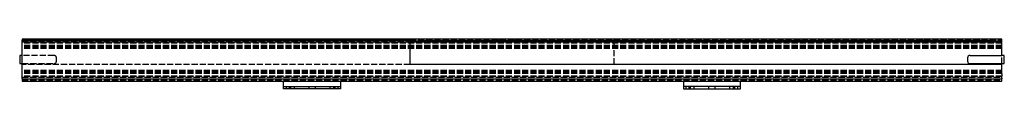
# Model space of a CAD drawing. Header units: millimetres. Extents: x -1203 to 3, y -61 to 0.
import ezdxf

# ---------------------------------------------------------------- set-up
doc = ezdxf.new("R2010")
doc.units = ezdxf.units.MM
doc.header["$LTSCALE"] = 50
doc.linetypes.add('ALLCAD_Strich', pattern=[0.2, 0.15, -0.05])
doc.layers.add('BESCH_KONT_sich_schn_seit_2d', color=160, linetype='Continuous')

msp = doc.modelspace()

# ---------------------------------------------------------------- linework, layer by layer
at = {"layer": 'BESCH_KONT_sich_schn_seit_2d', "linetype": 'Continuous', "extrusion": (-1.09476e-47, 1, 2.22045e-16)}
for p, q in [((-725, 0), (-1200, 0)), ((-1200, 0), (-1200, -1.5)), ((-1200, -2.2), (-1200, -1.5)), ((-1200, -1.5), (-725, -1.5)), ((-1200, -4.7), (-1200, -2.2)), ((-1200, -7.3), (-1200, -4.7)), ((-1200, -42.7), (-1200, -7.3)), ((-725, 0), (-725, -2)), ((-715, 0), (-725, 0)), ((-725, -2), (-725, -3)), ((-725, -2), (-715, -2)), ((-725, -3), (-725, -31)), ((-10, 0), (-715, 0)), ((-10, -2), (-715, -2)), ((0, 0), (-10, 0)), ((-10, -2), (0, -2)), ((0, -2), (0, 0)), ((0, -3), (0, -2)), ((0, -20), (0, -3)), ((-1200, -20), (-1203, -20)), ((-1203, -20), (-1203, -23)), ((-1203, -23), (-1203, -27)), ((-42, -23), (-42, -27)), ((-39, -20), (0, -20)), ((3, -20), (0, -20)), ((3, -30), (3, -20)), ((-1203, -27), (-1203, -30)), ((-1203, -30), (-1200, -30)), ((0, -31), (-725, -31)), ((-39, -30), (0, -30)), ((0, -31), (0, -30)), ((0, -30), (3, -30)), ((0, -42.7), (0, -31)), ((-1200, -45.3), (-1200, -42.7)), ((-1200, -47.8), (-1200, -45.3)), ((-1200, -48.5), (-1200, -47.8)), ((0, -42.7), (0, -45.3)), ((0, -47.8), (0, -45.3)), ((0, -47.8), (0, -48.5)), ((-1200, -48.5), (-1200, -50.5)), ((-1200, -48.5), (0, -48.5)), ((-1200, -50.5), (-1200, -51.5)), ((-1200, -51.5), (0, -51.5)), ((-880, -57), (-880, -51.5)), ((-880, -58), (-880, -57)), ((-880, -61), (-880, -58)), ((-880, -58), (-875, -58)), ((-875, -58), (-815, -58)), ((-815, -58), (-810, -58)), ((-810, -51.5), (-810, -57)), ((-810, -57), (-810, -58)), ((-810, -58), (-810, -61)), ((-390, -51.5), (-390, -57)), ((-390, -57), (-390, -58)), ((-385, -58), (-390, -58)), ((-390, -58), (-390, -61)), ((-325, -58), (-385, -58)), ((-320, -58), (-325, -58)), ((-320, -57), (-320, -51.5)), ((-320, -58), (-320, -57)), ((-320, -61), (-320, -58)), ((0, -50.5), (0, -48.5)), ((0, -51.5), (0, -50.5)), ((-875, -61), (-880, -61)), ((-815, -61), (-875, -61)), ((-810, -61), (-815, -61)), ((-390, -61), (-385, -61)), ((-385, -61), (-325, -61)), ((-325, -61), (-320, -61))]:
    msp.add_line(p, q, dxfattribs=at)
at = {"layer": 'BESCH_KONT_sich_schn_seit_2d', "linetype": 'ALLCAD_Strich', "extrusion": (-1.09476e-47, 1, 2.22045e-16)}
for p, q in [((-1200, -2), (-725, -2)), ((-1200, -3), (0, -3)), ((-1200, -3.5), (0, -3.5)), ((0, -3.6), (-1200, -3.6)), ((0, -4.8), (-1200, -4.8)), ((0, -8), (-1200, -8)), ((0, -8.2), (-1200, -8.2)), ((0, -9.4), (-1200, -9.4)), ((0, -9.5), (-1200, -9.5)), ((0, -10), (-1200, -10)), ((0, -11.5), (-1200, -11.5)), ((-1177.6, 0), (-1177.6, -2)), ((-1172.4, 0), (-1172.4, -2)), ((-1140.1, 0), (-1140.1, -2)), ((-1134.9, 0), (-1134.9, -2)), ((-1102.6, 0), (-1102.6, -2)), ((-1097.4, 0), (-1097.4, -2)), ((-1065.1, 0), (-1065.1, -2)), ((-1059.9, 0), (-1059.9, -2)), ((-1027.6, 0), (-1027.6, -2)), ((-1022.4, 0), (-1022.4, -2)), ((-990.1, 0), (-990.1, -2)), ((-984.9, 0), (-984.9, -2)), ((-952.6, 0), (-952.6, -2)), ((-947.4, 0), (-947.4, -2)), ((-915.1, 0), (-915.1, -2)), ((-909.9, 0), (-909.9, -2)), ((-877.6, 0), (-877.6, -2)), ((-872.4, 0), (-872.4, -2)), ((-840.1, 0), (-840.1, -2)), ((-834.9, 0), (-834.9, -2)), ((-786, 0), (-786, -2)), ((-774, 0), (-774, -2)), ((-725, -1.5), (0, -1.5)), ((-701, 0), (-701, -2)), ((-689, 0), (-689, -2)), ((-681, 0), (-681, -2)), ((-669, 0), (-669, -2)), ((-616, 0), (-616, -2)), ((-604, 0), (-604, -2)), ((-596, 0), (-596, -2)), ((-584, 0), (-584, -2)), ((-531, 0), (-531, -2)), ((-519, 0), (-519, -2)), ((-511, 0), (-511, -2)), ((-499, 0), (-499, -2)), ((-475, -3), (-475, 0)), ((-475, -31), (-475, -3)), ((-426, 0), (-426, -2)), ((-414, 0), (-414, -2)), ((-365.1, 0), (-365.1, -2)), ((-359.9, 0), (-359.9, -2)), ((-327.6, 0), (-327.6, -2)), ((-322.4, 0), (-322.4, -2)), ((-290.1, 0), (-290.1, -2)), ((-284.9, 0), (-284.9, -2)), ((-252.6, 0), (-252.6, -2)), ((-247.4, 0), (-247.4, -2)), ((-215.1, 0), (-215.1, -2)), ((-209.9, 0), (-209.9, -2)), ((-177.6, 0), (-177.6, -2)), ((-172.4, 0), (-172.4, -2)), ((-140.1, 0), (-140.1, -2)), ((-134.9, 0), (-134.9, -2)), ((-102.6, 0), (-102.6, -2)), ((-97.4, 0), (-97.4, -2)), ((-65.1, 0), (-65.1, -2)), ((-59.9, 0), (-59.9, -2)), ((-27.6, 0), (-27.6, -2)), ((-22.4, 0), (-22.4, -2)), ((-1161, -20), (-1200, -20)), ((-1158, -27), (-1158, -23)), ((0, -30), (0, -20)), ((0, -30), (0, -20)), ((-1200, -30), (-1161, -30)), ((-725, -31), (-1200, -31)), ((0, -38.5), (-1200, -38.5)), ((0, -40), (-1200, -40)), ((0, -40.5), (-1200, -40.5)), ((0, -40.6), (-1200, -40.6)), ((0, -41.8), (-1200, -41.8)), ((0, -42), (-1200, -42)), ((0, -45.2), (-1200, -45.2)), ((0, -46.4), (-1200, -46.4)), ((-1200, -46.5), (0, -46.5)), ((-1200, -50), (0, -50)), ((-876.5, -58), (-876.5, -61)), ((-873, -58), (-873, -61)), ((-871.5, -58), (-871.5, -61)), ((-867, -58), (-867, -61)), ((-849, -58), (-849, -61)), ((-841, -58), (-841, -61)), ((-823, -58), (-823, -61)), ((-818.5, -58), (-818.5, -61)), ((-817, -58), (-817, -61)), ((-813.5, -58), (-813.5, -61)), ((-386.5, -61), (-386.5, -58)), ((-383, -61), (-383, -58)), ((-381.5, -61), (-381.5, -58)), ((-377, -61), (-377, -58)), ((-359, -61), (-359, -58)), ((-351, -61), (-351, -58)), ((-333, -61), (-333, -58)), ((-328.5, -61), (-328.5, -58)), ((-327, -61), (-327, -58)), ((-323.5, -61), (-323.5, -58))]:
    msp.add_line(p, q, dxfattribs=at)
at = {"layer": 'BESCH_KONT_sich_schn_seit_2d', "linetype": 'ALLCAD_Strich'}
for centre, start, end in [((-1161, -23), 0, 90), ((-1161, -27), 270, 0)]:
    msp.add_arc(centre, 3, start, end, dxfattribs=at)
at = {"layer": 'BESCH_KONT_sich_schn_seit_2d', "linetype": 'Continuous'}
for centre, start, end in [((-39, -23), 90, 180), ((-39, -27), 180, 270)]:
    msp.add_arc(centre, 3, start, end, dxfattribs=at)

doc.saveas('drawing.dxf')
